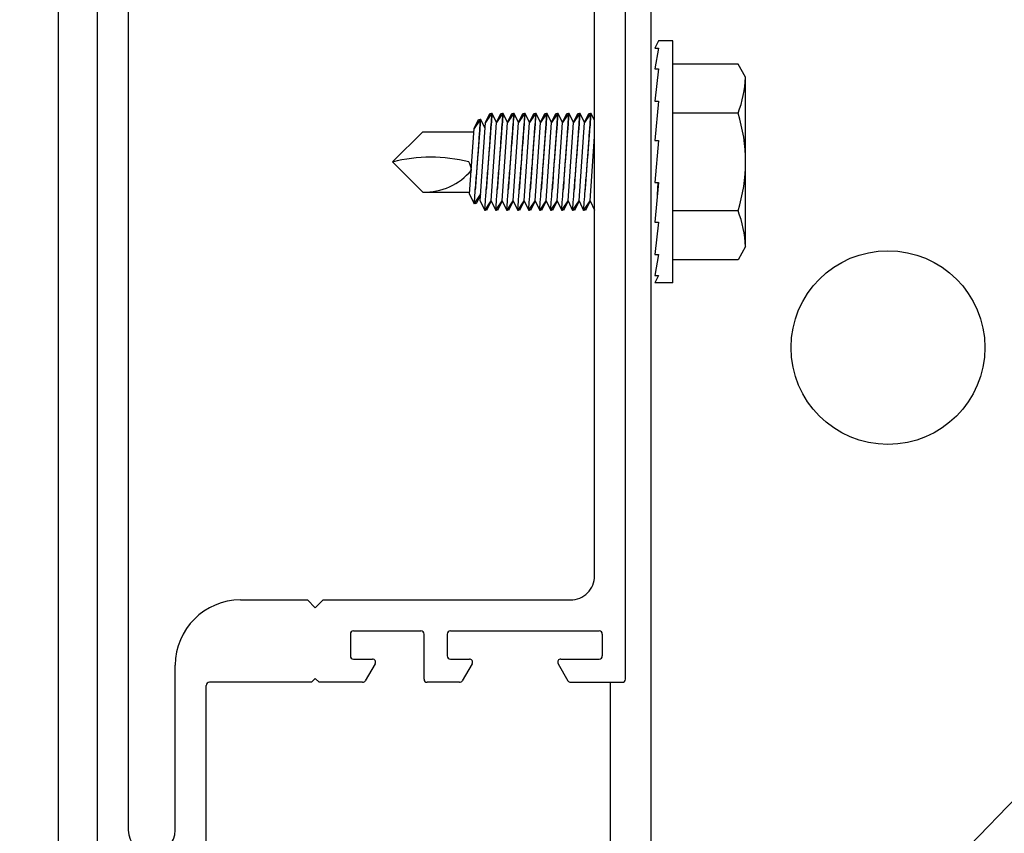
# Model space of a CAD drawing. Header units: inches. Extents: x 168.8 to 189.1, y 234.4 to 247.7.
# Tile 8 of 17: x 174.368 to 174.765, y 244.679 to 245.007. Entities that reach past the tile are written whole.
import ezdxf

# ---------------------------------------------------------------- set-up
doc = ezdxf.new("R2010")
doc.units = ezdxf.units.IN
doc.header["$LTSCALE"] = 0.25
doc.header["$MEASUREMENT"] = 0
doc.layers.add('521', color=7, linetype='Continuous')
doc.layers.add('ANNOTATIONS', color=1, linetype='Continuous')
doc.styles.add('ARIAL', font='arial.ttf', dxfattribs={"height": 0.09375})
doc.styles.get("Standard").update_dxf_attribs({"font": 'romans.shx'})
doc.dimstyles.new('DIMSTYLE_5', dxfattribs={"dimtxt": 0.0625, "dimasz": 0.15, "dimexe": 0.18, "dimexo": 0.0625, "dimgap": 0.09, "dimtad": 0, "dimtih": 1, "dimtoh": 1, "dimdec": 5, "dimlfac": 8, "dimzin": 4, "dimdsep": 46, "dimtxsty": 'Standard', "dimcen": 0.09, "dimadec": 0, "dimazin": 0, "dimtp": 0.03125, "dimtm": 0.03125, "dimtfac": 1, "dimtdec": 5, "dimtofl": 0, "dimtmove": 0, "dimatfit": 3, "dimfxl": 1, "dimtolj": 1, "dimtzin": 4, "dimarcsym": 0})

# ---------------------------------------------------------------- blocks, each defined once
blk = doc.blocks.new('*D6')
at = {"layer": 'ANNOTATIONS', "color": 0, "lineweight": -2, "transparency": 16777216}
for p, q in [((173.4027254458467, 245.2745122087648), (173.4027254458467, 245.3682622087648)), ((174.3744557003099, 245.1807622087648), (173.2227254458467, 245.1807622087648)), ((174.3250615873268, 245.0215900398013), (173.2227254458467, 245.0215900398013)), ((173.4027254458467, 244.9278400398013), (173.4027254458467, 244.8340900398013)), ((173.4027254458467, 244.8340900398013), (173.3089754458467, 244.8340900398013))]:
    blk.add_line(p, q, dxfattribs=at)
at = {"layer": 'ANNOTATIONS', "color": 0, "transparency": 16777216}
for points in [[(173.3871004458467, 245.2745122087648), (173.4183504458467, 245.2745122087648), (173.4027254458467, 245.1807622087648)], [(173.3871004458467, 244.9278400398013), (173.4183504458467, 244.9278400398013), (173.4027254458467, 245.0215900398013)]]:
    blk.add_solid(points, dxfattribs=at)
at = {"layer": 'defpoints', "color": 0, "transparency": 16777216}
for p in [(174.4369557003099, 245.1807622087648), (173.4027254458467, 245.0215900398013), (174.3875615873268, 245.0215900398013)]:
    blk.add_point(p, dxfattribs=at)
at = {"layer": 'ANNOTATIONS', "color": 0, "transparency": 16777216, "insert": (173.0273187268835, 244.8340900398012), "char_height": 0.09375, "attachment_point": 5, "style": 'ARIAL'}
blk.add_mtext('\\A1;1" LAP', dxfattribs=at)

msp = doc.modelspace()

# ---------------------------------------------------------------- linework, layer by layer
at = {"layer": '521'}
for p, q in [((174.3833674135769, 243.3514625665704), (174.3833674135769, 245.179359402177)), ((174.3989924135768, 245.179671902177), (174.3989924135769, 243.3514625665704)), ((174.6119611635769, 244.741390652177), (174.6119611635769, 245.179671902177)), ((174.5994611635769, 244.783031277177), (174.5994611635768, 245.167171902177)), ((174.4114924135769, 245.1406877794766), (174.4114924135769, 244.6805421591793)), ((175.1525891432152, 245.0904626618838), (174.6222766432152, 244.5414001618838)), ((174.6222766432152, 244.5414001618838), (174.6222766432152, 245.0752489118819)), ((174.625288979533, 244.9988522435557), (174.623726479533, 244.9959536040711)), ((174.631050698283, 244.9988522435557), (174.625288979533, 244.9988522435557)), ((174.631050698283, 244.9011959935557), (174.631050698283, 244.9988522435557)), ((174.625288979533, 244.9959536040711), (174.623726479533, 244.987515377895)), ((174.623726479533, 244.9959536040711), (174.625288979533, 244.9959536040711)), ((174.6572976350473, 244.9894772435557), (174.631050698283, 244.9894772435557)), ((174.660347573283, 244.9841945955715), (174.6572976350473, 244.9894772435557)), ((174.625288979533, 244.987515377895), (174.623726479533, 244.9745551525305)), ((174.623726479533, 244.987515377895), (174.625288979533, 244.987515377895)), ((174.660347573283, 244.9158536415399), (174.660347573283, 244.9841945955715)), ((174.625288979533, 244.9745551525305), (174.623726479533, 244.9586361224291)), ((174.623726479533, 244.9745551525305), (174.625288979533, 244.9745551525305)), ((174.6572976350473, 244.9697506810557), (174.631050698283, 244.9697506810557)), ((174.5302314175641, 244.9622311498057), (174.5180243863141, 244.9500241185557)), ((174.5302314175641, 244.9622311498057), (174.5508774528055, 244.9622311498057)), ((174.625288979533, 244.9586361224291), (174.623726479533, 244.941678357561)), ((174.623726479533, 244.9586361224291), (174.625288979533, 244.9586361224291)), ((174.5302314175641, 244.9378170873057), (174.5180243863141, 244.9500241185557)), ((174.623726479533, 244.941678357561), (174.625288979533, 244.941678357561)), ((174.625288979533, 244.941678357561), (174.623726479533, 244.9257272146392)), ((174.5302314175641, 244.9378170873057), (174.549170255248, 244.9378170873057)), ((174.6572976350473, 244.9302975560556), (174.631050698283, 244.9302975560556)), ((174.625288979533, 244.9257272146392), (174.623726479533, 244.9127066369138)), ((174.623726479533, 244.9257272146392), (174.625288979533, 244.9257272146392)), ((174.660347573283, 244.9158536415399), (174.6572976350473, 244.9105709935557)), ((174.623726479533, 244.9127066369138), (174.625288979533, 244.9127066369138)), ((174.625288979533, 244.9127066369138), (174.623726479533, 244.9041870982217)), ((174.6572976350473, 244.9105709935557), (174.631050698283, 244.9105709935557)), ((174.625288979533, 244.9041870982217), (174.623726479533, 244.9011959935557)), ((174.623726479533, 244.9041870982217), (174.625288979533, 244.9041870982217)), ((174.631050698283, 244.9011959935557), (174.623726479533, 244.9011959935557)), ((174.4566877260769, 244.773343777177), (174.4837580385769, 244.773343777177)), ((174.4868830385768, 244.770218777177), (174.4837580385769, 244.773343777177)), ((174.4868830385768, 244.770218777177), (174.4900080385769, 244.773343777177)), ((174.4900080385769, 244.773343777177), (174.5897736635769, 244.773343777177)), ((174.5010236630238, 244.759593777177), (174.5010236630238, 244.750765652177)), ((174.5022736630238, 244.760843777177), (174.5294611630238, 244.760843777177)), ((174.5307111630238, 244.741390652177), (174.5307111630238, 244.759593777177)), ((174.5400861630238, 244.759593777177), (174.5400861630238, 244.750765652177)), ((174.5413361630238, 244.760843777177), (174.6013361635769, 244.760843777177)), ((174.6025861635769, 244.759593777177), (174.6025861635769, 244.750765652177)), ((174.4304377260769, 244.6805421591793), (174.4304377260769, 244.747093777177)), ((174.5022736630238, 244.749515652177), (174.5099299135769, 244.749515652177)), ((174.5110124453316, 244.747640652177), (174.5070431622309, 244.740765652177)), ((174.5413361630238, 244.749515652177), (174.5489924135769, 244.749515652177)), ((174.5500749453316, 244.747640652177), (174.5461056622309, 244.740765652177)), ((174.5847848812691, 244.747640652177), (174.5887541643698, 244.740765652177)), ((174.5858674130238, 244.749515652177), (174.6013361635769, 244.749515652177)), ((174.4429377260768, 244.6446494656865), (174.4429377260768, 244.738890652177)), ((174.4853205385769, 244.740140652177), (174.4441877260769, 244.740140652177)), ((174.4868830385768, 244.741703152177), (174.4853205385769, 244.740140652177)), ((174.4868830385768, 244.741703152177), (174.4884455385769, 244.740140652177)), ((174.5059606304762, 244.740140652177), (174.4884455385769, 244.740140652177)), ((174.5450231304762, 244.740140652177), (174.5319611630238, 244.740140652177)), ((174.5898366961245, 244.740140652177), (174.6107111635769, 244.740140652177)), ((174.6057141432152, 244.740140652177), (174.6057141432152, 243.3514625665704))]:
    msp.add_line(p, q, dxfattribs=at)
at = {"layer": '521', "extrusion": (-1, 6.123031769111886e-17, -2.211208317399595e-32)}
for p, q in [((174.5555676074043, 244.9659700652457), (174.5573162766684, 244.9695553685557)), ((174.5577819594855, 244.9692529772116), (174.5555676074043, 244.9659700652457)), ((174.5573162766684, 244.9695553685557), (174.5575779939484, 244.9695553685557)), ((174.5575779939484, 244.9695553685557), (174.5577819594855, 244.9692529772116)), ((174.5579859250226, 244.9695553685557), (174.5577819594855, 244.9692529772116)), ((174.5582476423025, 244.9695553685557), (174.5579859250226, 244.9695553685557)), ((174.5599963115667, 244.9659700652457), (174.5582476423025, 244.9695553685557)), ((174.5599963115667, 244.9659700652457), (174.5617449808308, 244.9695553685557)), ((174.5622106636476, 244.9692529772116), (174.5599963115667, 244.9659700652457)), ((174.5617449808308, 244.9695553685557), (174.5620066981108, 244.9695553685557)), ((174.5620066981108, 244.9695553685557), (174.5622106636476, 244.9692529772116)), ((174.5624146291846, 244.9695553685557), (174.5622106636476, 244.9692529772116)), ((174.5626763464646, 244.9695553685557), (174.5624146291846, 244.9695553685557)), ((174.5644250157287, 244.9659700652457), (174.5626763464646, 244.9695553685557)), ((174.5644250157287, 244.9659700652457), (174.5661736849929, 244.9695553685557)), ((174.5666393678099, 244.9692529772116), (174.5644250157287, 244.9659700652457)), ((174.5661736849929, 244.9695553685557), (174.5664354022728, 244.9695553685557)), ((174.5664354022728, 244.9695553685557), (174.5666393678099, 244.9692529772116)), ((174.5668433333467, 244.9695553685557), (174.5666393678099, 244.9692529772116)), ((174.5671050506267, 244.9695553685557), (174.5668433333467, 244.9695553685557)), ((174.5688537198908, 244.9659700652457), (174.5671050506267, 244.9695553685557)), ((174.5688537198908, 244.9659700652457), (174.570602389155, 244.9695553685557)), ((174.571068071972, 244.9692529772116), (174.5688537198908, 244.9659700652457)), ((174.570602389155, 244.9695553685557), (174.5708641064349, 244.9695553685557)), ((174.5708641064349, 244.9695553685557), (174.571068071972, 244.9692529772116)), ((174.5712720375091, 244.9695553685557), (174.571068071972, 244.9692529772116)), ((174.571533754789, 244.9695553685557), (174.5712720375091, 244.9695553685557)), ((174.5732824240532, 244.9659700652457), (174.571533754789, 244.9695553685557)), ((174.5732824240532, 244.9659700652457), (174.5750310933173, 244.9695553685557)), ((174.5754967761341, 244.9692529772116), (174.5732824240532, 244.9659700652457)), ((174.5750310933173, 244.9695553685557), (174.5752928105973, 244.9695553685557)), ((174.5752928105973, 244.9695553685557), (174.5754967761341, 244.9692529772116)), ((174.5757007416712, 244.9695553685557), (174.5754967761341, 244.9692529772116)), ((174.5759624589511, 244.9695553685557), (174.5757007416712, 244.9695553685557)), ((174.5777111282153, 244.9659700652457), (174.5759624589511, 244.9695553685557)), ((174.5777111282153, 244.9659700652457), (174.5794597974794, 244.9695553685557)), ((174.5799254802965, 244.9692529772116), (174.5777111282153, 244.9659700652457)), ((174.5794597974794, 244.9695553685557), (174.5797215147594, 244.9695553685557)), ((174.5797215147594, 244.9695553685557), (174.5799254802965, 244.9692529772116)), ((174.5801294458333, 244.9695553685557), (174.5799254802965, 244.9692529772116)), ((174.5803911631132, 244.9695553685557), (174.5801294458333, 244.9695553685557)), ((174.5821398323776, 244.9659700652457), (174.5803911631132, 244.9695553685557)), ((174.5821398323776, 244.9659700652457), (174.5838885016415, 244.9695553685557)), ((174.5843541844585, 244.9692529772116), (174.5821398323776, 244.9659700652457)), ((174.5838885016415, 244.9695553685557), (174.5841502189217, 244.9695553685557)), ((174.5841502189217, 244.9695553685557), (174.5843541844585, 244.9692529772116)), ((174.5845581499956, 244.9695553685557), (174.5843541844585, 244.9692529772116)), ((174.5848198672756, 244.9695553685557), (174.5845581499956, 244.9695553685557)), ((174.5865685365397, 244.9659700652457), (174.5848198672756, 244.9695553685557)), ((174.5865685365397, 244.9659700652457), (174.5883172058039, 244.9695553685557)), ((174.5887828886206, 244.9692529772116), (174.5865685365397, 244.9659700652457)), ((174.5883172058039, 244.9695553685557), (174.5885789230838, 244.9695553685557)), ((174.5885789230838, 244.9695553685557), (174.5887828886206, 244.9692529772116)), ((174.5889868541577, 244.9695553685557), (174.5887828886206, 244.9692529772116)), ((174.5892485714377, 244.9695553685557), (174.5889868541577, 244.9695553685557)), ((174.5909972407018, 244.9659700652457), (174.5892485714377, 244.9695553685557)), ((174.5909972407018, 244.9659700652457), (174.5927459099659, 244.9695553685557)), ((174.593211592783, 244.9692529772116), (174.5909972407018, 244.9659700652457)), ((174.5927459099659, 244.9695553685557), (174.5930076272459, 244.9695553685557)), ((174.5930076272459, 244.9695553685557), (174.593211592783, 244.9692529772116)), ((174.5934155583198, 244.9695553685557), (174.593211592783, 244.9692529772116)), ((174.5936772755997, 244.9695553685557), (174.5934155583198, 244.9695553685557)), ((174.5954259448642, 244.9659700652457), (174.5936772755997, 244.9695553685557)), ((174.5954259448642, 244.9659700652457), (174.5971746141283, 244.9695553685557)), ((174.5976402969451, 244.9692529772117), (174.5954259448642, 244.9659700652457)), ((174.5971746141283, 244.9695553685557), (174.5974363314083, 244.9695553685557)), ((174.5974363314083, 244.9695553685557), (174.5976402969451, 244.9692529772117)), ((174.5978442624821, 244.9695553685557), (174.5976402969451, 244.9692529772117)), ((174.5981059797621, 244.9695553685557), (174.5978442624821, 244.9695553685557)), ((174.5994611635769, 244.9667768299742), (174.5981059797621, 244.9695553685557)), ((174.5509554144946, 244.9635615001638), (174.5527040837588, 244.9671468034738)), ((174.5531697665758, 244.9668444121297), (174.5509554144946, 244.9635615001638)), ((174.5527040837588, 244.9671468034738), (174.5529658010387, 244.9671468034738)), ((174.5529658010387, 244.9671468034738), (174.5531697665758, 244.9668444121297)), ((174.5533737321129, 244.9671468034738), (174.5531697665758, 244.9668444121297)), ((174.5533532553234, 244.9343033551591), (174.5555676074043, 244.9659700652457)), ((174.5536354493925, 244.9671468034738), (174.5533737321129, 244.9671468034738)), ((174.555384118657, 244.9635615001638), (174.5536354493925, 244.9671468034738)), ((174.5577819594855, 244.9343033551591), (174.5599963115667, 244.9659700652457)), ((174.5622106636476, 244.9343033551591), (174.5644250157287, 244.9659700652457)), ((174.5666393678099, 244.9343033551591), (174.5688537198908, 244.9659700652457)), ((174.571068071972, 244.9343033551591), (174.5732824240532, 244.9659700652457)), ((174.5754967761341, 244.9343033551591), (174.5777111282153, 244.9659700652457)), ((174.5799254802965, 244.9343033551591), (174.5821398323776, 244.9659700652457)), ((174.5843541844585, 244.9343033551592), (174.5865685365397, 244.9659700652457)), ((174.5887828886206, 244.9343033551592), (174.5909972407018, 244.9659700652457)), ((174.593211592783, 244.9343033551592), (174.5954259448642, 244.9659700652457)), ((174.5491102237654, 244.9369585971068), (174.5509730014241, 244.9635975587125)), ((174.5976402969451, 244.9343033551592), (174.5994611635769, 244.9603429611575)), ((174.624806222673, 244.9367500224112), (174.6251508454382, 244.941678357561)), ((174.5491102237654, 244.9369585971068), (174.5509792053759, 244.933126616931)), ((174.5509792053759, 244.933126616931), (174.5535494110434, 244.9369371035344)), ((174.5535494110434, 244.9369371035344), (174.5516909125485, 244.933126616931)), ((174.5516909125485, 244.933126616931), (174.5513350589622, 244.9336541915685)), ((174.5533532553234, 244.9343033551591), (174.555211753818, 244.9304928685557)), ((174.555211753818, 244.9304928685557), (174.5577819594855, 244.9343033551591)), ((174.5577819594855, 244.9343033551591), (174.5559234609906, 244.9304928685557)), ((174.5577819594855, 244.9343033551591), (174.5596404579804, 244.9304928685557)), ((174.5599963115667, 244.9310204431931), (174.5622106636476, 244.9343033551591)), ((174.5622106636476, 244.9343033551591), (174.560352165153, 244.9304928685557)), ((174.5622106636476, 244.9343033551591), (174.5640691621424, 244.9304928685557)), ((174.5640691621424, 244.9304928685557), (174.5666393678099, 244.9343033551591)), ((174.5666393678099, 244.9343033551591), (174.5647808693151, 244.9304928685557)), ((174.5666393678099, 244.9343033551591), (174.5684978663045, 244.9304928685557)), ((174.5684978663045, 244.9304928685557), (174.571068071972, 244.9343033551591)), ((174.571068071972, 244.9343033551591), (174.5692095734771, 244.9304928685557)), ((174.571068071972, 244.9343033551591), (174.5729265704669, 244.9304928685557)), ((174.5732824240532, 244.9310204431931), (174.5754967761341, 244.9343033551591)), ((174.5754967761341, 244.9343033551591), (174.5736382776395, 244.9304928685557)), ((174.5754967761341, 244.9343033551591), (174.577355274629, 244.9304928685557)), ((174.577355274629, 244.9304928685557), (174.5799254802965, 244.9343033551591)), ((174.5799254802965, 244.9343033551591), (174.5780669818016, 244.9304928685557)), ((174.5799254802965, 244.9343033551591), (174.5817839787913, 244.9304928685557)), ((174.5821398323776, 244.9310204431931), (174.5843541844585, 244.9343033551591)), ((174.5843541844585, 244.9343033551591), (174.5824956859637, 244.9304928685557)), ((174.5843541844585, 244.9343033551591), (174.5862126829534, 244.9304928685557)), ((174.5865685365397, 244.9310204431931), (174.5887828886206, 244.9343033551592)), ((174.5887828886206, 244.9343033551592), (174.586924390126, 244.9304928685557)), ((174.5887828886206, 244.9343033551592), (174.5906413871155, 244.9304928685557)), ((174.5906413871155, 244.9304928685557), (174.593211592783, 244.9343033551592)), ((174.593211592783, 244.9343033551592), (174.5913530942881, 244.9304928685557)), ((174.593211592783, 244.9343033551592), (174.5950700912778, 244.9304928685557)), ((174.5954259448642, 244.9310204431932), (174.5976402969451, 244.9343033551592)), ((174.5976402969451, 244.9343033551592), (174.5957817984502, 244.9304928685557)), ((174.5976402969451, 244.9343033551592), (174.5994611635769, 244.9305700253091)), ((174.5559234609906, 244.9304928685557), (174.5555676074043, 244.9310204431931)), ((174.5596404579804, 244.9304928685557), (174.5599963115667, 244.9310204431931)), ((174.560352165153, 244.9304928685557), (174.5599963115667, 244.9310204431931)), ((174.5647808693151, 244.9304928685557), (174.5644250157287, 244.9310204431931)), ((174.5692095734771, 244.9304928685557), (174.5688537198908, 244.9310204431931)), ((174.5729265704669, 244.9304928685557), (174.5732824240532, 244.9310204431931)), ((174.5736382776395, 244.9304928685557), (174.5732824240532, 244.9310204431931)), ((174.5780669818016, 244.9304928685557), (174.5777111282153, 244.9310204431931)), ((174.5817839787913, 244.9304928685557), (174.5821398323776, 244.9310204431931)), ((174.5824956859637, 244.9304928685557), (174.5821398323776, 244.9310204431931)), ((174.5862126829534, 244.9304928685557), (174.5865685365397, 244.9310204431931)), ((174.586924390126, 244.9304928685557), (174.5865685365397, 244.9310204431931)), ((174.5913530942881, 244.9304928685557), (174.5909972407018, 244.9310204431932)), ((174.5950700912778, 244.9304928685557), (174.5954259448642, 244.9310204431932)), ((174.5957817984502, 244.9304928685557), (174.5954259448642, 244.9310204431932))]:
    msp.add_line(p, q, dxfattribs=at)
at = {"layer": '521'}
msp.add_circle((174.7177453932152, 244.8751501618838), 0.0390625, dxfattribs=at)
for centre, radius, start, end in [((174.6170181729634, 244.9857999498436), 0.04335912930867, 338.2752921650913, 357.878161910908), ((174.5950266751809, 244.9500241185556), 0.06532082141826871, 342.4225321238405, 17.57746787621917), ((174.5335212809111, 244.8896638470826), 0.06226651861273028, 75.78606970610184, 104.4112495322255), ((174.5408212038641, 244.9458511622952), 0.009013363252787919, 5.523393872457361, 27.57920595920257), ((174.5308890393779, 244.9623157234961), 0.02450746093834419, 268.4623671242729, 320.4747165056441), ((174.6170181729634, 244.9142482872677), 0.04335912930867, 2.121838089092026, 21.72470783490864), ((174.5897736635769, 244.783031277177), 0.0096875, 269.9999999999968, 0), ((174.4566877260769, 244.747093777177), 0.02625, 90, 180), ((174.5022736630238, 244.759593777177), 0.00125, 90, 180), ((174.5294611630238, 244.759593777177), 0.00125, 0, 90), ((174.5413361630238, 244.759593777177), 0.00125, 90, 180), ((174.6013361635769, 244.759593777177), 0.00125, 0, 90), ((174.5022736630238, 244.750765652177), 0.00125, 180, 270), ((174.5413361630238, 244.750765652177), 0.00125, 180, 270), ((174.6013361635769, 244.750765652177), 0.00125, 270, 0), ((174.5099299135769, 244.748265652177), 0.00125, 330.0000000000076, 90), ((174.5489924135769, 244.748265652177), 0.00125, 330.0000000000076, 90), ((174.5858674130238, 244.748265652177), 0.00125, 90, 209.9999999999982), ((174.4441877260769, 244.738890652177), 0.00125, 90.00000000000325, 180), ((174.5059606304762, 244.741390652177), 0.00125, 270, 330.0000000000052), ((174.5319611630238, 244.741390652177), 0.00125, 180.0000000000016, 269.9999999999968), ((174.5450231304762, 244.741390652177), 0.00125, 269.9999999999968, 330.0000000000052), ((174.5898366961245, 244.741390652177), 0.00125, 209.9999999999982, 269.9999999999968), ((174.6107111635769, 244.741390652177), 0.00125, 270, 0), ((174.4209650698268, 244.6805421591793), 0.009472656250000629, 180, 0)]:
    msp.add_arc(centre, radius, start, end, dxfattribs=at)
for points, knots in [([(174.5558278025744, 244.9387644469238), (174.5559270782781, 244.9399855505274), (174.5560358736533, 244.9413289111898), (174.5563457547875, 244.9451745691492), (174.5565568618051, 244.9478164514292), (174.5569457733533, 244.9527246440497), (174.5571497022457, 244.9553200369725), (174.5575211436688, 244.9600848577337), (174.5576887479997, 244.9622542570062), (174.5579505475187, 244.965658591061), (174.5580628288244, 244.9671284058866), (174.5582113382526, 244.9690768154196), (174.5582476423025, 244.9695553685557), (174.5582476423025, 244.9695553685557)], [0.1103396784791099, 0.1103396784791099, 0.1103396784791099, 0.1103396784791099, 0.1364385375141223, 0.1364385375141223, 0.1816313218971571, 0.1816313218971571, 0.2262543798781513, 0.2262543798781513, 0.2708774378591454, 0.2708774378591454, 0.3151307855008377, 0.3151307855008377, 0.3593841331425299, 0.3593841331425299, 0.3593841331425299, 0.3593841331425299]), ([(174.5579859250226, 244.9695553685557), (174.5579859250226, 244.9695553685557), (174.5579502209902, 244.9690631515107), (174.5578058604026, 244.9670630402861), (174.5576972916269, 244.9655551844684), (174.5574487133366, 244.9620790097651), (174.5572921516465, 244.9598790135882), (174.5569522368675, 244.9550604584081), (174.5567689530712, 244.9524419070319), (174.5564278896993, 244.9475310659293), (174.5562472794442, 244.9449100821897), (174.5559919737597, 244.9411780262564), (174.5559060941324, 244.9399173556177), (174.5558278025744, 244.9387644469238)], [-0.3592497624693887, -0.3592497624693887, -0.3592497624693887, -0.3592497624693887, -0.3143636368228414, -0.3143636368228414, -0.269477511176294, -0.269477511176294, -0.2245967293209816, -0.2245967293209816, -0.1797159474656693, -0.1797159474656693, -0.1348089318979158, -0.1348089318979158, -0.1102388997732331, -0.1102388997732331, -0.1102388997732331, -0.1102388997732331]), ([(174.5624146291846, 244.9695553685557), (174.5624146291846, 244.9695553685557), (174.5623789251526, 244.9690631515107), (174.5622345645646, 244.9670630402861), (174.562125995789, 244.9655551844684), (174.5618774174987, 244.9620790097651), (174.5617208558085, 244.9598790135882), (174.5613809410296, 244.9550604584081), (174.5611976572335, 244.9524419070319), (174.5608565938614, 244.9475310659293), (174.5606759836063, 244.9449100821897), (174.5604206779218, 244.9411780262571), (174.5603347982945, 244.9399173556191), (174.5602565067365, 244.9387644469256)], [-0.3592497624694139, -0.3592497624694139, -0.3592497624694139, -0.3592497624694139, -0.3143636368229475, -0.3143636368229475, -0.2694775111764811, -0.2694775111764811, -0.2245967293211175, -0.2245967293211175, -0.1797159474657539, -0.1797159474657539, -0.1348089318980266, -0.1348089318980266, -0.1102388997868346, -0.1102388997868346, -0.1102388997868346, -0.1102388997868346]), ([(174.5602565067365, 244.9387644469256), (174.5603557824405, 244.9399855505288), (174.5604645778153, 244.9413289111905), (174.5607744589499, 244.9451745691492), (174.5609855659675, 244.9478164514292), (174.5613744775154, 244.9527246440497), (174.5615784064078, 244.9553200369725), (174.5619498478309, 244.9600848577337), (174.5621174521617, 244.9622542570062), (174.5623792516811, 244.965658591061), (174.5624915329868, 244.9671284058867), (174.5626400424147, 244.9690768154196), (174.5626763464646, 244.9695553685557), (174.5626763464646, 244.9695553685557)], [0.1103396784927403, 0.1103396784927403, 0.1103396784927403, 0.1103396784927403, 0.1364385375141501, 0.1364385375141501, 0.1816313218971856, 0.1816313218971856, 0.2262543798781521, 0.2262543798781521, 0.2708774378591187, 0.2708774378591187, 0.3151307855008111, 0.3151307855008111, 0.3593841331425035, 0.3593841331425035, 0.3593841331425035, 0.3593841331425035]), ([(174.5668433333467, 244.9695553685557), (174.5668433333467, 244.9695553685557), (174.5668076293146, 244.9690631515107), (174.566663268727, 244.9670630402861), (174.5665546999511, 244.9655551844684), (174.566306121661, 244.9620790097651), (174.5661495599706, 244.9598790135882), (174.565809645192, 244.9550604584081), (174.5656263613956, 244.9524419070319), (174.5652852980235, 244.9475310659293), (174.5651046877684, 244.9449100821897), (174.5648493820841, 244.9411780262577), (174.5647635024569, 244.9399173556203), (174.5646852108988, 244.9387644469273)], [-0.3592497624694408, -0.3592497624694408, -0.3592497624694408, -0.3592497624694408, -0.3143636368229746, -0.3143636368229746, -0.2694775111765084, -0.2694775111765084, -0.224596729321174, -0.224596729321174, -0.1797159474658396, -0.1797159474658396, -0.1348089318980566, -0.1348089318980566, -0.1102388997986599, -0.1102388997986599, -0.1102388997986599, -0.1102388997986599]), ([(174.5646852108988, 244.9387644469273), (174.5647844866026, 244.9399855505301), (174.5648932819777, 244.9413289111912), (174.5652031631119, 244.9451745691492), (174.5654142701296, 244.9478164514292), (174.5658031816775, 244.9527246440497), (174.5660071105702, 244.9553200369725), (174.5663785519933, 244.9600848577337), (174.5665461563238, 244.9622542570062), (174.5668079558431, 244.965658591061), (174.5669202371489, 244.9671284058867), (174.5670687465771, 244.9690768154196), (174.5671050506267, 244.9695553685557), (174.5671050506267, 244.9695553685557)], [0.1103396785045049, 0.1103396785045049, 0.1103396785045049, 0.1103396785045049, 0.1364385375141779, 0.1364385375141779, 0.181631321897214, 0.181631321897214, 0.226254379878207, 0.226254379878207, 0.2708774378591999, 0.2708774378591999, 0.3151307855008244, 0.3151307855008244, 0.3593841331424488, 0.3593841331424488, 0.3593841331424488, 0.3593841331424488]), ([(174.5712720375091, 244.9695553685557), (174.5712720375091, 244.9695553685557), (174.5712363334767, 244.9690631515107), (174.5710919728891, 244.9670630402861), (174.5709834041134, 244.9655551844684), (174.5707348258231, 244.9620790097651), (174.570578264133, 244.9598790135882), (174.5702383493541, 244.9550604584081), (174.5700550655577, 244.9524419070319), (174.5697140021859, 244.9475310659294), (174.5695333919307, 244.9449100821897), (174.5692780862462, 244.9411780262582), (174.569192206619, 244.9399173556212), (174.5691139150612, 244.9387644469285)], [-0.3592497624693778, -0.3592497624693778, -0.3592497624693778, -0.3592497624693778, -0.3143636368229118, -0.3143636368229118, -0.2694775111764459, -0.2694775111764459, -0.2245967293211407, -0.2245967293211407, -0.1797159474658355, -0.1797159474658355, -0.1348089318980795, -0.1348089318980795, -0.1102388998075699, -0.1102388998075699, -0.1102388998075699, -0.1102388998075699]), ([(174.5691139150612, 244.9387644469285), (174.5692131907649, 244.939985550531), (174.5693219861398, 244.9413289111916), (174.569631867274, 244.9451745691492), (174.5698429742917, 244.9478164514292), (174.5702318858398, 244.9527246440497), (174.5704358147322, 244.9553200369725), (174.5708072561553, 244.9600848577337), (174.5709748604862, 244.9622542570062), (174.5712366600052, 244.965658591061), (174.571348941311, 244.9671284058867), (174.5714974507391, 244.9690768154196), (174.571533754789, 244.9695553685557), (174.571533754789, 244.9695553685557)], [0.1103396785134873, 0.1103396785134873, 0.1103396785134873, 0.1103396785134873, 0.1364385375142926, 0.1364385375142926, 0.181631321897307, 0.181631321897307, 0.2262543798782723, 0.2262543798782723, 0.2708774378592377, 0.2708774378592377, 0.3151307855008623, 0.3151307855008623, 0.3593841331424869, 0.3593841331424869, 0.3593841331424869, 0.3593841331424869]), ([(174.5757007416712, 244.9695553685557), (174.5757007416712, 244.9695553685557), (174.5756650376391, 244.9690631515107), (174.5755206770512, 244.9670630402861), (174.5754121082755, 244.9655551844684), (174.5751635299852, 244.9620790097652), (174.5750069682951, 244.9598790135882), (174.5746670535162, 244.9550604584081), (174.57448376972, 244.9524419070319), (174.5741427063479, 244.9475310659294), (174.5739620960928, 244.9449100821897), (174.5737067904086, 244.9411780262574), (174.573620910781, 244.9399173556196), (174.5735426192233, 244.9387644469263)], [-0.3592497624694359, -0.3592497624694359, -0.3592497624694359, -0.3592497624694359, -0.3143636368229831, -0.3143636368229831, -0.2694775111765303, -0.2694775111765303, -0.2245967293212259, -0.2245967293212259, -0.1797159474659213, -0.1797159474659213, -0.1348089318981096, -0.1348089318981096, -0.1102388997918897, -0.1102388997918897, -0.1102388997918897, -0.1102388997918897]), ([(174.5735426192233, 244.9387644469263), (174.573641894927, 244.9399855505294), (174.5737506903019, 244.9413289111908), (174.5740605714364, 244.9451745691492), (174.574271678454, 244.9478164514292), (174.5746605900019, 244.9527246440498), (174.5748645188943, 244.9553200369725), (174.5752359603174, 244.9600848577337), (174.5754035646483, 244.9622542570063), (174.5756653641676, 244.965658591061), (174.5757776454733, 244.9671284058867), (174.5759261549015, 244.9690768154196), (174.5759624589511, 244.9695553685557), (174.5759624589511, 244.9695553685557)], [0.1103396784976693, 0.1103396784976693, 0.1103396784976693, 0.1103396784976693, 0.1364385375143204, 0.1364385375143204, 0.1816313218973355, 0.1816313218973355, 0.2262543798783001, 0.2262543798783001, 0.2708774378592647, 0.2708774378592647, 0.3151307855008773, 0.3151307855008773, 0.35938413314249, 0.35938413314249, 0.35938413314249, 0.35938413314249]), ([(174.5801294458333, 244.9695553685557), (174.5801294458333, 244.9695553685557), (174.5800937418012, 244.9690631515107), (174.5799493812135, 244.9670630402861), (174.5798408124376, 244.9655551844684), (174.5795922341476, 244.9620790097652), (174.5794356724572, 244.9598790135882), (174.5790957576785, 244.9550604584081), (174.5789124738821, 244.952441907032), (174.57857141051, 244.9475310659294), (174.5783908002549, 244.9449100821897), (174.5781354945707, 244.9411780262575), (174.5780496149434, 244.9399173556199), (174.5779713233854, 244.9387644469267)], [-0.3592497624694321, -0.3592497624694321, -0.3592497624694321, -0.3592497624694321, -0.3143636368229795, -0.3143636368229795, -0.269477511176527, -0.269477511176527, -0.2245967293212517, -0.2245967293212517, -0.1797159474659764, -0.1797159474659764, -0.134808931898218, -0.134808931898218, -0.1102388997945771, -0.1102388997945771, -0.1102388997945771, -0.1102388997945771]), ([(174.5779713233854, 244.9387644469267), (174.5780705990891, 244.9399855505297), (174.5781793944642, 244.9413289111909), (174.5784892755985, 244.9451745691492), (174.5787003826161, 244.9478164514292), (174.579089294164, 244.9527246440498), (174.5792932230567, 244.9553200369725), (174.5796646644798, 244.9600848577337), (174.5798322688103, 244.9622542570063), (174.5800940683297, 244.965658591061), (174.5802063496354, 244.9671284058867), (174.5803548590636, 244.9690768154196), (174.5803911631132, 244.9695553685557), (174.5803911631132, 244.9695553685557)], [0.1103396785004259, 0.1103396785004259, 0.1103396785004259, 0.1103396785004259, 0.1364385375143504, 0.1364385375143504, 0.1816313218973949, 0.1816313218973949, 0.2262543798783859, 0.2262543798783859, 0.2708774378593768, 0.2708774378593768, 0.3151307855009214, 0.3151307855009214, 0.3593841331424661, 0.3593841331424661, 0.3593841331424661, 0.3593841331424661]), ([(174.5845581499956, 244.9695553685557), (174.5845581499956, 244.9695553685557), (174.5845224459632, 244.9690631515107), (174.5843780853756, 244.9670630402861), (174.5842695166, 244.9655551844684), (174.5840209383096, 244.9620790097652), (174.5838643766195, 244.9598790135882), (174.5835244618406, 244.9550604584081), (174.5833411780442, 244.952441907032), (174.5830001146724, 244.9475310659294), (174.5828195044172, 244.9449100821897), (174.5825641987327, 244.9411780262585), (174.5824783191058, 244.9399173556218), (174.5824000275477, 244.9387644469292)], [-0.3592497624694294, -0.3592497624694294, -0.3592497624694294, -0.3592497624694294, -0.3143636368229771, -0.3143636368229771, -0.2694775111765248, -0.2694775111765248, -0.2245967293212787, -0.2245967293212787, -0.1797159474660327, -0.1797159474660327, -0.1348089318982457, -0.1348089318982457, -0.1102388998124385, -0.1102388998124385, -0.1102388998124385, -0.1102388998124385]), ([(174.5824000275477, 244.9387644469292), (174.5824993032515, 244.9399855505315), (174.5826080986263, 244.9413289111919), (174.5829179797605, 244.9451745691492), (174.5831290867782, 244.9478164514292), (174.5835179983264, 244.9527246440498), (174.5837219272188, 244.9553200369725), (174.5840933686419, 244.9600848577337), (174.5842609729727, 244.9622542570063), (174.5845227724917, 244.965658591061), (174.5846350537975, 244.9671284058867), (174.5847835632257, 244.9690768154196), (174.5848198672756, 244.9695553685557), (174.5848198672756, 244.9695553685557)], [0.1103396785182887, 0.1103396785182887, 0.1103396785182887, 0.1103396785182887, 0.1364385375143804, 0.1364385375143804, 0.1816313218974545, 0.1816313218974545, 0.2262543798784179, 0.2262543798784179, 0.2708774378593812, 0.2708774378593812, 0.3151307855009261, 0.3151307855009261, 0.3593841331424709, 0.3593841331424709, 0.3593841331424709, 0.3593841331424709]), ([(174.5889868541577, 244.9695553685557), (174.5889868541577, 244.9695553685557), (174.5889511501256, 244.9690631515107), (174.5888067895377, 244.9670630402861), (174.588698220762, 244.9655551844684), (174.5884496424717, 244.9620790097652), (174.5882930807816, 244.9598790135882), (174.5879531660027, 244.9550604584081), (174.5877698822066, 244.952441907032), (174.5874288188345, 244.9475310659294), (174.5872482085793, 244.9449100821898), (174.5869929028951, 244.9411780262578), (174.5869070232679, 244.9399173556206), (174.5868287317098, 244.9387644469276)], [-0.3592497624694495, -0.3592497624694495, -0.3592497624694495, -0.3592497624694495, -0.3143636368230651, -0.3143636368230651, -0.2694775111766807, -0.2694775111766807, -0.2245967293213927, -0.2245967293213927, -0.1797159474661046, -0.1797159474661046, -0.1348089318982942, -0.1348089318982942, -0.1102388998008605, -0.1102388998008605, -0.1102388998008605, -0.1102388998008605]), ([(174.5868287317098, 244.9387644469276), (174.5869280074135, 244.9399855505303), (174.5870368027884, 244.9413289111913), (174.5873466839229, 244.9451745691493), (174.5875577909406, 244.9478164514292), (174.5879467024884, 244.9527246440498), (174.5881506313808, 244.9553200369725), (174.588522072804, 244.9600848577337), (174.5886896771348, 244.9622542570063), (174.5889514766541, 244.965658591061), (174.5890637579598, 244.9671284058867), (174.589212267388, 244.9690768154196), (174.5892485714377, 244.9695553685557), (174.5892485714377, 244.9695553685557)], [0.1103396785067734, 0.1103396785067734, 0.1103396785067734, 0.1103396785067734, 0.1364385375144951, 0.1364385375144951, 0.1816313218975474, 0.1816313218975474, 0.2262543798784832, 0.2262543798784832, 0.270877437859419, 0.270877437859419, 0.315130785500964, 0.315130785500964, 0.3593841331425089, 0.3593841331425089, 0.3593841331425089, 0.3593841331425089]), ([(174.5934155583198, 244.9695553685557), (174.5934155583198, 244.9695553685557), (174.5933798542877, 244.9690631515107), (174.5932354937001, 244.9670630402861), (174.5931269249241, 244.9655551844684), (174.5928783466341, 244.9620790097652), (174.5927217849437, 244.9598790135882), (174.592381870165, 244.9550604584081), (174.5921985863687, 244.952441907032), (174.5918575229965, 244.9475310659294), (174.5916769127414, 244.9449100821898), (174.5914216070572, 244.9411780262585), (174.5913357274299, 244.9399173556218), (174.5912574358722, 244.9387644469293)], [-0.359249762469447, -0.359249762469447, -0.359249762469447, -0.359249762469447, -0.3143636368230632, -0.3143636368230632, -0.2694775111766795, -0.2694775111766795, -0.2245967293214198, -0.2245967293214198, -0.1797159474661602, -0.1797159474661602, -0.1348089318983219, -0.1348089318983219, -0.1102388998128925, -0.1102388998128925, -0.1102388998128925, -0.1102388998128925]), ([(174.5912574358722, 244.9387644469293), (174.5913567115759, 244.9399855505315), (174.5914655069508, 244.9413289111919), (174.591775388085, 244.9451745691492), (174.5919864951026, 244.9478164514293), (174.5923754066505, 244.9527246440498), (174.5925793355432, 244.9553200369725), (174.5929507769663, 244.9600848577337), (174.5931183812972, 244.9622542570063), (174.5933801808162, 244.965658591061), (174.5934924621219, 244.9671284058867), (174.5936409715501, 244.9690768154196), (174.5936772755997, 244.9695553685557), (174.5936772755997, 244.9695553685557)], [0.1103396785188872, 0.1103396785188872, 0.1103396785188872, 0.1103396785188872, 0.1364385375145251, 0.1364385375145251, 0.1816313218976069, 0.1816313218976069, 0.2262543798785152, 0.2262543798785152, 0.2708774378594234, 0.2708774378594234, 0.3151307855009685, 0.3151307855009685, 0.3593841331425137, 0.3593841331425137, 0.3593841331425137, 0.3593841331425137]), ([(174.5978442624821, 244.9695553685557), (174.5978442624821, 244.9695553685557), (174.5978085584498, 244.9690631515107), (174.5976641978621, 244.9670630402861), (174.5975556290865, 244.9655551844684), (174.5973070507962, 244.9620790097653), (174.597150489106, 244.9598790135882), (174.5968105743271, 244.9550604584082), (174.596627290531, 244.952441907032), (174.5962862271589, 244.9475310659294), (174.5961056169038, 244.9449100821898), (174.5958503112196, 244.9411780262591), (174.5957644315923, 244.9399173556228), (174.5956861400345, 244.9387644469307)], [-0.3592497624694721, -0.3592497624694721, -0.3592497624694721, -0.3592497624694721, -0.3143636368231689, -0.3143636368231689, -0.2694775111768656, -0.2694775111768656, -0.2245967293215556, -0.2245967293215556, -0.1797159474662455, -0.1797159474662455, -0.1348089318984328, -0.1348089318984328, -0.1102388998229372, -0.1102388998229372, -0.1102388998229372, -0.1102388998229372]), ([(174.5956861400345, 244.9387644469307), (174.595785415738, 244.9399855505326), (174.5958942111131, 244.9413289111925), (174.5962040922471, 244.9451745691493), (174.5964151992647, 244.9478164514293), (174.5968041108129, 244.9527246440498), (174.5970080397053, 244.9553200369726), (174.5973794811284, 244.9600848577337), (174.5975470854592, 244.9622542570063), (174.5978088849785, 244.965658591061), (174.597921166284, 244.9671284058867), (174.5980696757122, 244.9690768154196), (174.5981059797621, 244.9695553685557), (174.5981059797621, 244.9695553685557)], [0.1103396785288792, 0.1103396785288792, 0.1103396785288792, 0.1103396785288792, 0.1364385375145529, 0.1364385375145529, 0.1816313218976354, 0.1816313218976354, 0.2262543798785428, 0.2262543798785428, 0.2708774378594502, 0.2708774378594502, 0.3151307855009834, 0.3151307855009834, 0.3593841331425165, 0.3593841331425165, 0.3593841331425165, 0.3593841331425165]), ([(174.5533832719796, 244.9671468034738), (174.5533173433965, 244.9662314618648), (174.5532350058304, 244.965085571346), (174.5530200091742, 244.9620790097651), (174.5528634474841, 244.9598790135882), (174.5525235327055, 244.9550604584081), (174.5523402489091, 244.9524419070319), (174.551999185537, 244.9475310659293), (174.5518185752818, 244.9449100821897), (174.5515632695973, 244.9411780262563), (174.5514773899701, 244.9399173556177), (174.551399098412, 244.9387644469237)], [-0.30223659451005, -0.30223659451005, -0.30223659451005, -0.30223659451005, -0.269477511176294, -0.269477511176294, -0.2245967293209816, -0.2245967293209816, -0.1797159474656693, -0.1797159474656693, -0.1348089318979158, -0.1348089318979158, -0.1102388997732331, -0.1102388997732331, -0.1102388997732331, -0.1102388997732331]), ([(174.551399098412, 244.9387644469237), (174.5514983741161, 244.9399855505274), (174.5516071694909, 244.9413289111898), (174.5519170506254, 244.9451745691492), (174.5521281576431, 244.9478164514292), (174.5525170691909, 244.9527246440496), (174.5527209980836, 244.9553200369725), (174.5530924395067, 244.9600848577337), (174.5532600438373, 244.9622542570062), (174.5534843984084, 244.9651716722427), (174.5535681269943, 244.9662653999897), (174.5536354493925, 244.9671468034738)], [0.1103396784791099, 0.1103396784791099, 0.1103396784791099, 0.1103396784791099, 0.1364385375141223, 0.1364385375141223, 0.1816313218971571, 0.1816313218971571, 0.2262543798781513, 0.2262543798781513, 0.2708774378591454, 0.2708774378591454, 0.3024188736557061, 0.3024188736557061, 0.3024188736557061, 0.3024188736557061]), ([(174.5509792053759, 244.933126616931), (174.5510432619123, 244.9339866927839), (174.5511207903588, 244.9350276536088), (174.5512638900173, 244.9369490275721), (174.5513287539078, 244.9378199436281), (174.551399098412, 244.9387644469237)], [0.05985282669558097, 0.05985282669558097, 0.05985282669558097, 0.05985282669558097, 0.08955783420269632, 0.08955783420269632, 0.1098279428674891, 0.1098279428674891, 0.1098279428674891, 0.1098279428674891]), ([(174.555211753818, 244.9304928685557), (174.555211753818, 244.9304928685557), (174.5552479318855, 244.9309786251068), (174.5553952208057, 244.9329562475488), (174.5555063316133, 244.9344481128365), (174.5556925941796, 244.9369490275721), (174.5557574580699, 244.9378199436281), (174.5558278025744, 244.9387644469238)], [0, 0, 0, 0, 0.04477891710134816, 0.04477891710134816, 0.08955783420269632, 0.08955783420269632, 0.1098279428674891, 0.1098279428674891, 0.1098279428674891, 0.1098279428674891]), ([(174.5596404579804, 244.9304928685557), (174.5596404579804, 244.9304928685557), (174.5596766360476, 244.9309786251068), (174.5598239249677, 244.9329562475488), (174.5599350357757, 244.9344481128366), (174.5601212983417, 244.9369490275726), (174.5601861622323, 244.9378199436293), (174.5602565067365, 244.9387644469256)], [0, 0, 0, 0, 0.04477891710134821, 0.04477891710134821, 0.08955783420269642, 0.08955783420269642, 0.1098279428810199, 0.1098279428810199, 0.1098279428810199, 0.1098279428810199]), ([(174.5640691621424, 244.9304928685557), (174.5640691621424, 244.9304928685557), (174.56410534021, 244.9309786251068), (174.5642526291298, 244.9329562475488), (174.5643637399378, 244.9344481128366), (174.5645500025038, 244.9369490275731), (174.5646148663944, 244.9378199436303), (174.5646852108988, 244.9387644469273)], [0, 0, 0, 0, 0.04477891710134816, 0.04477891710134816, 0.08955783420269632, 0.08955783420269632, 0.1098279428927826, 0.1098279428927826, 0.1098279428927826, 0.1098279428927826]), ([(174.5684978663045, 244.9304928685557), (174.5684978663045, 244.9304928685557), (174.5685340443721, 244.9309786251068), (174.5686813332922, 244.9329562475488), (174.5687924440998, 244.9344481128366), (174.5689787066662, 244.9369490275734), (174.5690435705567, 244.937819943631), (174.5691139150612, 244.9387644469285)], [0, 0, 0, 0, 0.04477891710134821, 0.04477891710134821, 0.08955783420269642, 0.08955783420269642, 0.10982794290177, 0.10982794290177, 0.10982794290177, 0.10982794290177]), ([(174.5729265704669, 244.9304928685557), (174.5729265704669, 244.9304928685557), (174.5729627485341, 244.9309786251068), (174.5731100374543, 244.9329562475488), (174.5732211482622, 244.9344481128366), (174.5734074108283, 244.9369490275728), (174.5734722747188, 244.9378199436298), (174.5735426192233, 244.9387644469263)], [0, 0, 0, 0, 0.04477891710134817, 0.04477891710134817, 0.08955783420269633, 0.08955783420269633, 0.1098279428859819, 0.1098279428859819, 0.1098279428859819, 0.1098279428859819]), ([(174.577355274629, 244.9304928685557), (174.577355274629, 244.9304928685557), (174.5773914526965, 244.9309786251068), (174.5775387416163, 244.9329562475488), (174.5776498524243, 244.9344481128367), (174.5778361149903, 244.936949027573), (174.5779009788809, 244.93781994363), (174.5779713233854, 244.9387644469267)], [0, 0, 0, 0, 0.04477891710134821, 0.04477891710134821, 0.08955783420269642, 0.08955783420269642, 0.1098279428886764, 0.1098279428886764, 0.1098279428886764, 0.1098279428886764]), ([(174.5817839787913, 244.9304928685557), (174.5817839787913, 244.9304928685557), (174.5818201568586, 244.9309786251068), (174.5819674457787, 244.9329562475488), (174.5820785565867, 244.9344481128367), (174.5822648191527, 244.9369490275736), (174.5823296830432, 244.9378199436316), (174.5824000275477, 244.9387644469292)], [0, 0, 0, 0, 0.04477891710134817, 0.04477891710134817, 0.08955783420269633, 0.08955783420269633, 0.1098279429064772, 0.1098279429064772, 0.1098279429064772, 0.1098279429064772]), ([(174.5862126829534, 244.9304928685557), (174.5862126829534, 244.9304928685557), (174.5862488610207, 244.9309786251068), (174.5863961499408, 244.9329562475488), (174.5865072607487, 244.9344481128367), (174.5866935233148, 244.9369490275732), (174.5867583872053, 244.9378199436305), (174.5868287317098, 244.9387644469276)], [0, 0, 0, 0, 0.04477891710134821, 0.04477891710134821, 0.08955783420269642, 0.08955783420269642, 0.1098279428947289, 0.1098279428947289, 0.1098279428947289, 0.1098279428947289]), ([(174.5906413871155, 244.9304928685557), (174.5906413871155, 244.9304928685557), (174.590677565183, 244.9309786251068), (174.5908248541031, 244.9329562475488), (174.5909359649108, 244.9344481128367), (174.5911222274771, 244.9369490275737), (174.5911870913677, 244.9378199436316), (174.5912574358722, 244.9387644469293)], [0, 0, 0, 0, 0.04477891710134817, 0.04477891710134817, 0.08955783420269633, 0.08955783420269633, 0.1098279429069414, 0.1098279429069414, 0.1098279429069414, 0.1098279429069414]), ([(174.5950700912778, 244.9304928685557), (174.5950700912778, 244.9304928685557), (174.5951062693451, 244.9309786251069), (174.5952535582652, 244.9329562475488), (174.5953646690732, 244.9344481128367), (174.5955509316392, 244.9369490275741), (174.5956157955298, 244.9378199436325), (174.5956861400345, 244.9387644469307)], [0, 0, 0, 0, 0.0447789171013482, 0.0447789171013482, 0.0895578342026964, 0.0895578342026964, 0.1098279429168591, 0.1098279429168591, 0.1098279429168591, 0.1098279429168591])]:
    msp.add_open_spline(points, degree=3, knots=knots, dxfattribs=at)

# ---------------------------------------------------------------- dimensions: what is measured, and where the dimension line sits
at = {"layer": 'ANNOTATIONS'}
dim = msp.add_linear_dim(base=(173.4027254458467, 245.0215900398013), p1=(174.4369557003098, 245.1807622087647), p2=(174.3875615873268, 245.0215900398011), angle=270, text='1" LAP', dimstyle='DIMSTYLE_5', override={"dimtxt": 0.08, "dimasz": 0.09375, "dimdec": 3, "dimlunit": 4, "dimtxsty": 'ARIAL'}, dxfattribs=at)
dim.commit()
dim.dimension.update_dxf_attribs({"geometry": '*D6', "text_midpoint": (173.0273187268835, 244.8340900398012), "dimtype": 160})

doc.saveas('drawing.dxf')
